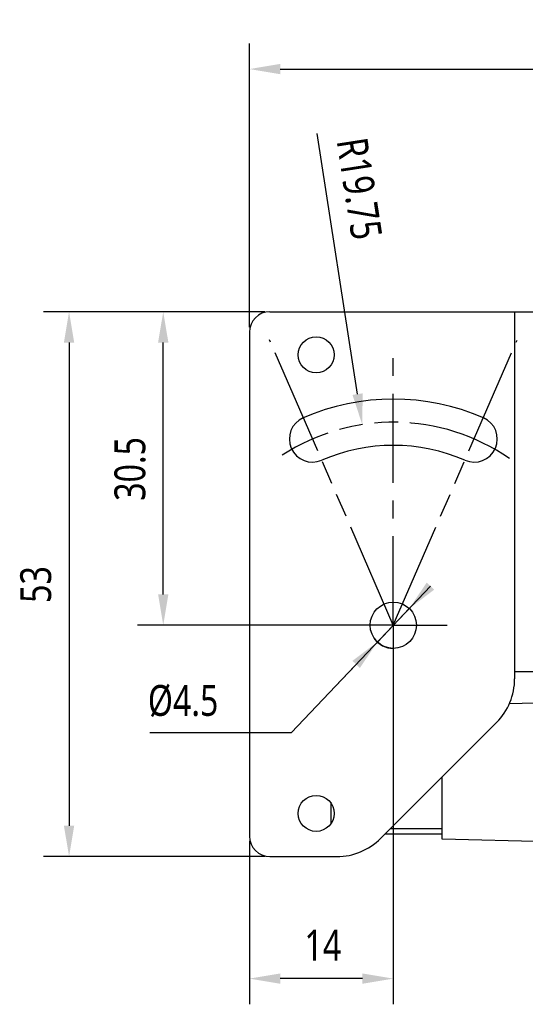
# Model space of a CAD drawing. Header units: millimetres. Extents: x 80 to 337, y 117 to 223.
# Tile 2 of 4: x 143 to 192, y 127 to 223. Entities that reach past the tile are written whole.
import ezdxf

# ---------------------------------------------------------------- set-up
doc = ezdxf.new("R2010")
doc.units = ezdxf.units.MM
doc.header["$LTSCALE"] = 23.1
doc.header["$PDMODE"] = 3
doc.header["$PDSIZE"] = 8
doc.linetypes.add('CENTER', pattern=[0.6, 0.375, -0.075, 0.075, -0.075])
doc.linetypes.add('PHANTOM', pattern=[0.8, 0.45, -0.05, 0.1, -0.05, 0.1, -0.05])
doc.layers.get('0').update_dxf_attribs({"linetype": 'CONTINUOUS'})
doc.layers.get('Defpoints').update_dxf_attribs({"linetype": 'CONTINUOUS'})
for name, color, linetype in [('000-ID2000X_DXF_DIMENSION', 7, 'CONTINUOUS'), ('DE-11-107728_DXF_AXIS', 7, 'CONTINUOUS'), ('DE-11-107728DXF_CONTINUOUS_LINE', 7, 'CONTINUOUS'), ('DE-13-002784DXF_CONTINUOUS_LINE', 7, 'CONTINUOUS'), ('DE-19-012634DXF_CONTINUOUS_LINE', 7, 'CONTINUOUS'), ('DIMS', 7, 'CONTINUOUS')]:
    doc.layers.add(name, color=color, linetype=linetype)
doc.styles.get("Standard").update_dxf_attribs({"font": 'Roboto-Regular.ttf', "width": 0.8})
doc.dimstyles.new('DIMSTYLE_1', dxfattribs={"dimtxt": 3, "dimasz": 3, "dimexe": 2.5, "dimexo": 0.5, "dimgap": 0.75, "dimtad": 1, "dimdsep": 46, "dimtxsty": 'STANDARD', "dimblk": '_FILLED', "dimblk1": '_FILLED', "dimblk2": '_FILLED', "dimcen": 0.09, "dimclrt": 3, "dimazin": 2, "dimtp": 0.3, "dimtm": 0.3, "dimtfac": 1, "dimtofl": 0, "dimtmove": 0, "dimatfit": 3, "dimldrblk": '_FILLED', "dimfxl": 1, "dimtolj": 1, "dimarcsym": 0})
doc.dimstyles.new('DIMSTYLE_4', dxfattribs={"dimtxt": 3, "dimasz": 3, "dimexe": 2.5, "dimexo": 0.5, "dimtad": 1, "dimdsep": 46, "dimtxsty": 'STANDARD', "dimblk": '_FILLED', "dimblk1": '_FILLED', "dimblk2": '_FILLED', "dimcen": 0.09, "dimclrt": 3, "dimazin": 2, "dimtp": 0.1, "dimtm": 0.1, "dimtfac": 1, "dimtmove": 0, "dimatfit": 2, "dimldrblk": '_FILLED', "dimfxl": 1, "dimtolj": 1, "dimarcsym": 0})
doc.dimstyles.new('DIMSTYLE_5', dxfattribs={"dimtxt": 3, "dimasz": 3, "dimexe": 2.5, "dimexo": 0.5, "dimgap": 0.75, "dimtad": 1, "dimdsep": 46, "dimtxsty": 'STANDARD', "dimblk": '_FILLED', "dimblk1": '_FILLED', "dimblk2": '_FILLED', "dimcen": 0.09, "dimclrt": 3, "dimazin": 2, "dimtp": 0.2, "dimtm": 0.2, "dimtfac": 1, "dimtofl": 0, "dimtmove": 0, "dimatfit": 3, "dimldrblk": '_FILLED', "dimfxl": 1, "dimtolj": 1, "dimarcsym": 0})
doc.dimstyles.new('DIMSTYLE_6', dxfattribs={"dimtxt": 3, "dimasz": 3, "dimexe": 2.5, "dimexo": 0.5, "dimgap": 0.75, "dimtad": 1, "dimdsep": 46, "dimtxsty": 'STANDARD', "dimblk": '_FILLED', "dimblk1": '_FILLED', "dimblk2": '_FILLED', "dimcen": 0.09, "dimclrt": 3, "dimazin": 2, "dimtp": 0.2, "dimtm": 0.2, "dimtfac": 1, "dimtofl": 0, "dimtmove": 0, "dimatfit": 3, "dimldrblk": '_FILLED', "dimfxl": 1, "dimtolj": 1, "dimarcsym": 0})

# ---------------------------------------------------------------- blocks, each defined once
blk = doc.blocks.new('_FILLED')
at = {"color": 0, "linetype": 'ByBlock'}
blk.add_solid([(0, 0), (-1, 0.167), (-1, -0.167)], dxfattribs=at)
blk = doc.blocks.new('*D8')
at = {"layer": '000-ID2000X_DXF_DIMENSION', "color": 0, "lineweight": -2}
for p, q in [((165.061, 193.028), (165.061, 220.629)), ((234.061, 188.978), (234.061, 220.629)), ((168.061, 218.129), (231.061, 218.129))]:
    blk.add_line(p, q, dxfattribs=at)
at = {"layer": 'Defpoints', "color": 0}
for p in [(234.061, 218.129), (165.061, 192.528), (234.061, 188.478)]:
    blk.add_point(p, dxfattribs=at)
at = {"layer": '000-ID2000X_DXF_DIMENSION', "color": 0, "linetype": 'ByBlock', "lineweight": -2, "xscale": 3, "yscale": 3, "zscale": 3, "rotation": 180}
blk.add_blockref('_FILLED', (165.061, 218.129), dxfattribs=at)
at = {"layer": '000-ID2000X_DXF_DIMENSION', "color": 0, "linetype": 'ByBlock', "lineweight": -2, "xscale": 3, "yscale": 3, "zscale": 3}
blk.add_blockref('_FILLED', (234.061, 218.129), dxfattribs=at)
at = {"layer": '000-ID2000X_DXF_DIMENSION', "color": 3, "insert": (199.517, 222.879), "char_height": 3, "attachment_point": 2, "line_spacing_factor": 0.9}
blk.add_mtext('\\A1;69', dxfattribs=at)
blk = doc.blocks.new('*D13')
at = {"layer": '000-ID2000X_DXF_DIMENSION', "color": 0, "lineweight": -2}
for p, q in [((166.561, 194.528), (145.022, 194.528)), ((147.522, 191.528), (147.522, 144.528)), ((166.561, 141.528), (145.022, 141.528))]:
    blk.add_line(p, q, dxfattribs=at)
at = {"layer": 'Defpoints', "color": 0}
for p in [(167.061, 194.528), (147.522, 141.528), (167.061, 141.528)]:
    blk.add_point(p, dxfattribs=at)
at = {"layer": '000-ID2000X_DXF_DIMENSION', "color": 0, "linetype": 'ByBlock', "lineweight": -2, "xscale": 3, "yscale": 3, "zscale": 3}
for p, rotation in [((147.522, 194.528), 90), ((147.522, 141.528), 270)]:
    blk.add_blockref('_FILLED', p, dxfattribs=dict(at, rotation=rotation))
at = {"layer": '000-ID2000X_DXF_DIMENSION', "color": 3, "insert": (142.772, 167.99), "char_height": 3, "attachment_point": 2, "rotation": 90, "line_spacing_factor": 0.9}
blk.add_mtext('\\A1;53', dxfattribs=at)
blk = doc.blocks.new('*D14')
at = {"layer": '000-ID2000X_DXF_DIMENSION', "color": 0, "lineweight": -2}
blk.add_line((175.582, 186.511), (171.66, 211.854), dxfattribs=at)
at = {"layer": '000-ID2000X_DXF_DIMENSION', "color": 0}
for p, q in [((178.971, 164.028), (179.151, 164.028)), ((179.061, 163.938), (179.061, 164.118))]:
    blk.add_line(p, q, dxfattribs=at)
at = {"layer": 'Defpoints', "color": 0}
for p in [(176.041, 183.546), (179.061, 164.028)]:
    blk.add_point(p, dxfattribs=at)
at = {"layer": '000-ID2000X_DXF_DIMENSION', "color": 0, "linetype": 'ByBlock', "lineweight": -2, "xscale": 3, "yscale": 3, "zscale": 3, "rotation": 278.7975508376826}
blk.add_blockref('_FILLED', (176.041, 183.546), dxfattribs=at)
at = {"layer": '000-ID2000X_DXF_DIMENSION', "color": 3, "insert": (178.019, 201.819), "char_height": 3, "attachment_point": 3, "rotation": 278.79755, "line_spacing_factor": 0.9}
blk.add_mtext('\\A1;R19.75', dxfattribs=at)
blk = doc.blocks.new('*D15')
at = {"layer": '000-ID2000X_DXF_DIMENSION', "color": 0, "lineweight": -2}
for p, q in [((182.677, 167.835), (169.148, 153.589)), ((177.512, 162.397), (180.611, 165.66)), ((175.446, 160.221), (173.38, 158.046)), ((155.37, 153.589), (169.148, 153.589))]:
    blk.add_line(p, q, dxfattribs=at)
at = {"layer": 'Defpoints', "color": 0}
for p in [(180.611, 165.66), (177.512, 162.397)]:
    blk.add_point(p, dxfattribs=at)
at = {"layer": '000-ID2000X_DXF_DIMENSION', "color": 0, "linetype": 'ByBlock', "lineweight": -2, "xscale": 3, "yscale": 3, "zscale": 3}
for p, rotation in [((180.611, 165.66), 226.4803475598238), ((177.512, 162.397), 46.48034755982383)]:
    blk.add_blockref('_FILLED', p, dxfattribs=dict(at, rotation=rotation))
at = {"layer": '000-ID2000X_DXF_DIMENSION', "color": 3, "insert": (162.043, 158.214), "char_height": 3, "attachment_point": 3, "line_spacing_factor": 0.9}
blk.add_mtext('\\A1;%%c4.5', dxfattribs=at)
blk = doc.blocks.new('*D16')
at = {"layer": '000-ID2000X_DXF_DIMENSION', "color": 0, "lineweight": -2}
for p, q in [((179.061, 163.528), (179.061, 127.157)), ((165.061, 143.028), (165.061, 127.157)), ((176.061, 129.657), (168.061, 129.657))]:
    blk.add_line(p, q, dxfattribs=at)
at = {"layer": 'Defpoints', "color": 0}
for p in [(179.061, 164.028), (165.061, 143.528), (165.061, 129.657)]:
    blk.add_point(p, dxfattribs=at)
at = {"layer": '000-ID2000X_DXF_DIMENSION', "color": 0, "linetype": 'ByBlock', "lineweight": -2, "xscale": 3, "yscale": 3, "zscale": 3, "rotation": 180}
blk.add_blockref('_FILLED', (165.061, 129.657), dxfattribs=at)
at = {"layer": '000-ID2000X_DXF_DIMENSION', "color": 0, "linetype": 'ByBlock', "lineweight": -2, "xscale": 3, "yscale": 3, "zscale": 3}
blk.add_blockref('_FILLED', (179.061, 129.657), dxfattribs=at)
at = {"layer": '000-ID2000X_DXF_DIMENSION', "color": 3, "insert": (172.205, 134.407), "char_height": 3, "attachment_point": 2, "line_spacing_factor": 0.9}
blk.add_mtext('\\A1;14', dxfattribs=at)
blk = doc.blocks.new('*D17')
at = {"layer": '000-ID2000X_DXF_DIMENSION', "color": 0, "lineweight": -2}
for p, q in [((166.561, 194.528), (154.182, 194.528)), ((156.682, 167.028), (156.682, 191.528)), ((178.561, 164.028), (154.182, 164.028))]:
    blk.add_line(p, q, dxfattribs=at)
at = {"layer": 'Defpoints', "color": 0}
for p in [(156.682, 194.528), (167.061, 194.528), (179.061, 164.028)]:
    blk.add_point(p, dxfattribs=at)
at = {"layer": '000-ID2000X_DXF_DIMENSION', "color": 0, "linetype": 'ByBlock', "lineweight": -2, "xscale": 3, "yscale": 3, "zscale": 3}
for p, rotation in [((156.682, 194.528), 90), ((156.682, 164.028), 270)]:
    blk.add_blockref('_FILLED', p, dxfattribs=dict(at, rotation=rotation))
at = {"layer": '000-ID2000X_DXF_DIMENSION', "color": 3, "insert": (151.932, 179.234), "char_height": 3, "attachment_point": 2, "rotation": 90, "line_spacing_factor": 0.9}
blk.add_mtext('\\A1;30.5', dxfattribs=at)

msp = doc.modelspace()

# ---------------------------------------------------------------- linework, layer by layer
at = {"color": 7, "linetype": 'PHANTOM'}
for q in [(167.015, 191.789), (191.102, 191.775)]:
    msp.add_line((179.061, 164.028), q, dxfattribs=at)
msp.add_arc((179.061, 164.028), 19.75, 55.15778, 123.14813, dxfattribs=at)
at = {"layer": 'DE-11-107728_DXF_AXIS', "color": 1, "linetype": 'CENTER'}
for q in [(179.061, 190.41), (173.811, 164.028), (179.061, 158.778), (184.311, 164.028)]:
    msp.add_line((179.061, 164.028), q, dxfattribs=at)
at = {"layer": 'DE-11-107728DXF_CONTINUOUS_LINE', "color": 7}
for p, q in [((167.061, 194.528), (193.061, 194.528)), ((165.061, 192.528), (165.061, 143.528)), ((190.861, 159.528), (190.861, 158.814)), ((190.861, 159.528), (193.061, 159.528)), ((177.819, 143.286), (189.104, 154.571)), ((167.061, 141.528), (173.576, 141.528))]:
    msp.add_line(p, q, dxfattribs=at)
at = {"layer": 'DE-11-107728DXF_CONTINUOUS_LINE', "color": 4}
msp.add_line((190.861, 194.528), (190.861, 159.528), dxfattribs=at)
at = {"layer": 'DE-11-107728DXF_CONTINUOUS_LINE', "color": 7}
for centre, radius in [((171.561, 190.328), 1.75), ((179.061, 164.028), 2.25), ((171.561, 145.728), 1.75)]:
    msp.add_circle(centre, radius, dxfattribs=at)
for centre, radius, start, end in [((167.061, 192.528), 2, 90, 180), ((179.061, 164.028), 22, 66.54157, 113.45843), ((171.199, 182.146), 2.25, 113.45843, 293.45843), ((186.924, 182.146), 2.25, 246.54157, 66.54157), ((179.061, 164.028), 17.5, 66.54157, 113.45843), ((184.861, 158.814), 6, 315, 360), ((167.061, 143.528), 2, 180, 270), ((173.576, 147.528), 6, 270, 315)]:
    msp.add_arc(centre, radius, start, end, dxfattribs=at)
at = {"layer": 'DE-13-002784DXF_CONTINUOUS_LINE', "color": 7}
for p, q in [((192.812, 156.454), (190.35, 156.39)), ((183.825, 143.219), (183.825, 149.292)), ((183.825, 143.719), (178.252, 143.719)), ((199.044, 142.82), (183.825, 143.219))]:
    msp.add_line(p, q, dxfattribs=at)
at = {"layer": 'DE-13-002784DXF_CONTINUOUS_LINE', "color": 4}
msp.add_line((183.825, 144.219), (178.752, 144.219), dxfattribs=at)
at = {"layer": 'DE-19-012634DXF_CONTINUOUS_LINE', "color": 7}
msp.add_line((173.025, 144.77), (173.025, 146.687), dxfattribs=at)
at = {"layer": 'DIMS', "color": 4}
msp.add_arc((179.061, 164.028), 2.25, 213.95154, 270, dxfattribs=at)

# ---------------------------------------------------------------- dimensions: what is measured, and where the dimension line sits
at = {"layer": '000-ID2000X_DXF_DIMENSION', "color": 4}
dim = msp.add_linear_dim(base=(234.061, 218.129), p1=(165.061, 192.528), p2=(234.061, 188.478), dimstyle='DIMSTYLE_1', dxfattribs=at)
dim.commit()
dim.dimension.update_dxf_attribs({"geometry": '*D8', "text_midpoint": (199.517, 218.129), "dimtype": 160})
dim = msp.add_radius_dim(center=(179.061, 164.028), mpoint=(176.041, 183.546), text='R<>', dimstyle='DIMSTYLE_6', override={"dimpost": '<>'}, dxfattribs=at)
dim.commit()
dim.dimension.update_dxf_attribs({"geometry": '*D14', "text_midpoint": (172.55, 206.103), "dimtype": 164})
for base, p1, p2, angle, dimstyle, picture, middle in [((147.522, 141.528), (167.061, 194.528), (167.061, 141.528), 270, 'DIMSTYLE_1', '*D13', (147.522, 167.99)), ((156.682, 194.528), (179.061, 164.028), (167.061, 194.528), 90, 'DIMSTYLE_1', '*D17', (156.682, 179.234)), ((165.061, 129.657), (179.061, 164.028), (165.061, 143.528), 180, 'DIMSTYLE_5', '*D16', (172.205, 129.657))]:
    dim = msp.add_linear_dim(base=base, p1=p1, p2=p2, angle=angle, dimstyle=dimstyle, dxfattribs=at)
    dim.commit()
    dim.dimension.update_dxf_attribs({"geometry": picture, "text_midpoint": middle, "dimtype": 160})
dim = msp.add_diameter_dim_2p(p1=(177.512, 162.397), p2=(180.611, 165.66), text='%%c<>', dimstyle='DIMSTYLE_4', override={"dimtih": 1, "dimtoh": 1, "dimpost": '<>'}, dxfattribs=at)
dim.commit()
dim.dimension.update_dxf_attribs({"geometry": '*D15', "text_midpoint": (158.707, 153.589), "dimtype": 163})

doc.saveas('drawing.dxf')
